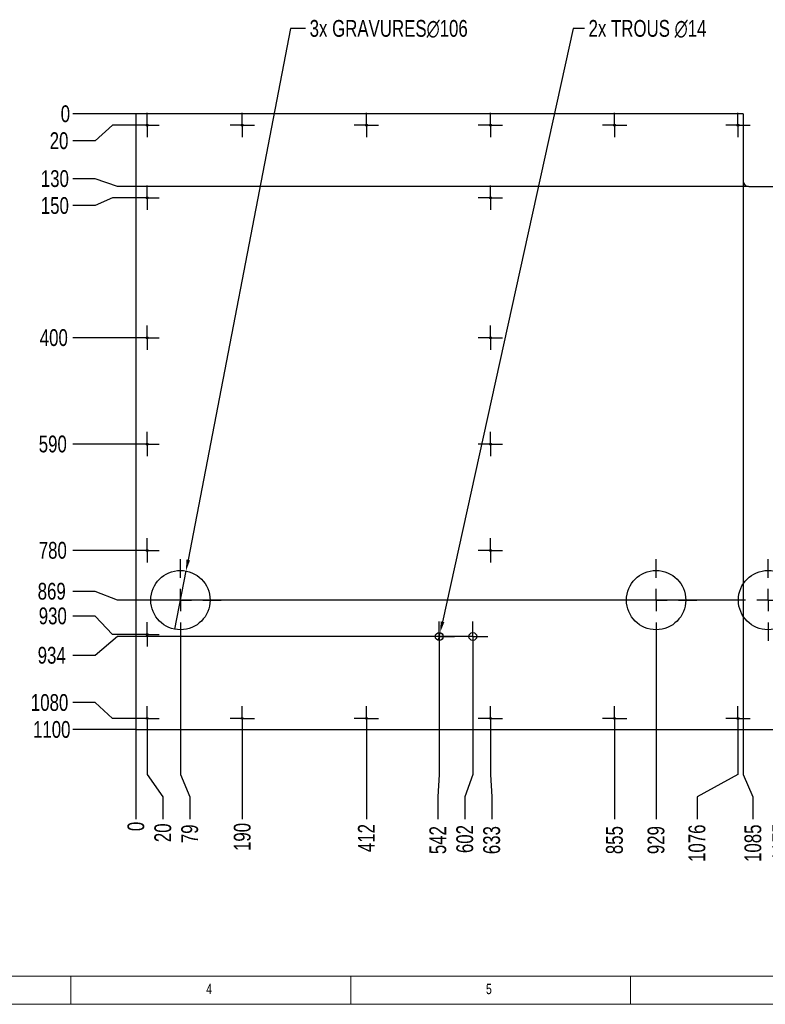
# Model space of a CAD drawing. Header units: millimetres. Extents: x 5 to 589, y 5 to 415.
# Tile 2 of 12: x 138 to 271, y 5 to 181. Entities that reach past the tile are written whole.
import ezdxf

# ---------------------------------------------------------------- set-up
doc = ezdxf.new("R2010")
doc.units = ezdxf.units.MM
doc.header["$PDSIZE"] = -1
doc.linetypes.add('CENTERX2', pattern=[20.32, 12.7, -2.54, 2.54, -2.54])
for name, color, linetype in [('COTES', 1, 'Continuous'), ('GRAVURES', 9, 'Continuous'), ('NOTES', 6, 'Continuous'), ('TRAIT-MIXTES', 3, 'CENTERX2')]:
    doc.layers.add(name, color=color, linetype=linetype)
doc.layers.add('TRAIT-FORT', color=4, linetype='Continuous', lineweight=25)
doc.styles.add('SLDTEXTSTYLE0', font='TXT', dxfattribs={"width": 0.75})
doc.dimstyles.new('SLDDIMSTYLE2', dxfattribs={"dimtxt": 3, "dimasz": 0.333333, "dimexe": 0, "dimexo": 0.0625, "dimgap": 0.75, "dimtad": 0, "dimtih": 1, "dimtoh": 1, "dimdec": 0, "dimlfac": 10, "dimrnd": 1e-09, "dimdsep": 46, "dimtxsty": 'SLDTEXTSTYLE0', "dimblk1": 'ORIGIN', "dimblk2": 'ORIGIN', "dimsah": 1, "dimcen": 0.09, "dimadec": 0, "dimazin": 2, "dimtfac": 1, "dimtdec": 0, "dimtofl": 0, "dimtmove": 0, "dimatfit": 3, "dimldrblk": 'ORIGIN', "dimfxl": 1, "dimfrac": 2, "dimtolj": 1, "dimtzin": 12, "dimarcsym": 0})
doc.dimstyles.new('SLDDIMSTYLE3', dxfattribs={"dimtxt": 3, "dimasz": 2, "dimexe": 0, "dimexo": 0.0625, "dimgap": 0.75, "dimtad": 0, "dimtih": 1, "dimtoh": 1, "dimdec": 0, "dimlfac": 10, "dimrnd": 1e-09, "dimzin": 12, "dimdsep": 46, "dimtxsty": 'SLDTEXTSTYLE0', "dimsah": 1, "dimcen": 0.09, "dimadec": 0, "dimazin": 3, "dimtfac": 1, "dimtdec": 0, "dimtofl": 0, "dimtmove": 0, "dimatfit": 3, "dimfxl": 1, "dimfrac": 2, "dimtolj": 1, "dimtzin": 12, "dimarcsym": 0})
doc.dimstyles.new('SLDDIMSTYLE4', dxfattribs={"dimtxt": 3, "dimasz": 2, "dimexe": 0, "dimexo": 0.0625, "dimgap": 0.75, "dimtad": 0, "dimtih": 1, "dimtoh": 1, "dimdec": 0, "dimlfac": 10, "dimrnd": 1e-09, "dimzin": 12, "dimdsep": 46, "dimtxsty": 'SLDTEXTSTYLE0', "dimblk1": 'NONE', "dimsah": 1, "dimcen": 0, "dimadec": 0, "dimazin": 3, "dimtfac": 1, "dimtdec": 0, "dimtmove": 0, "dimatfit": 3, "dimldrblk": 'NONE', "dimfxl": 1, "dimfrac": 2, "dimtolj": 1, "dimtzin": 12, "dimarcsym": 0})

# ---------------------------------------------------------------- blocks, each defined once
blk = doc.blocks.new('_D_162')
at = {"layer": 'COTES', "color": 0, "lineweight": -2, "transparency": 16777216}
blk.add_line((158.55, 164.06), (147.31, 164.06), dxfattribs=at)
at = {"layer": 'Defpoints', "color": 0, "transparency": 16777216}
for p in [(147.31, 164.06), (158.61, 164.06), (158.61, 164.06)]:
    blk.add_point(p, dxfattribs=at)
at = {"layer": 'COTES', "color": 0, "transparency": 16777216, "insert": (146, 164.06), "char_height": 3, "attachment_point": 5, "style": 'SLDTEXTSTYLE0'}
blk.add_mtext('\\A1;0', dxfattribs=at)
blk = doc.blocks.new('_Origin')
at = {"color": 0, "linetype": 'ByBlock', "lineweight": -2}
blk.add_line((0, 0), (-1, 0), dxfattribs=at)
blk.add_circle((0, 0), 0.5, dxfattribs=at)
blk = doc.blocks.new('_D_163')
at = {"layer": 'COTES', "color": 0, "lineweight": -2, "transparency": 16777216}
for p, q in [((154.44, 162.06), (151.31, 159.25)), ((158.38, 162.06), (154.44, 162.06)), ((151.31, 159.25), (147.31, 159.25))]:
    blk.add_line(p, q, dxfattribs=at)
at = {"layer": 'Defpoints', "color": 0, "transparency": 16777216}
for p in [(158.61, 164.06), (158.44, 162.06), (147.31, 159.25)]:
    blk.add_point(p, dxfattribs=at)
at = {"layer": 'COTES', "color": 0, "transparency": 16777216, "insert": (144.87, 159.25), "char_height": 3, "attachment_point": 5, "style": 'SLDTEXTSTYLE0'}
blk.add_mtext('\\A1;20', dxfattribs=at)
blk = doc.blocks.new('_D_164')
at = {"layer": 'COTES', "color": 0, "lineweight": -2, "transparency": 16777216}
for p, q in [((151.31, 152.48), (147.31, 152.48)), ((155.31, 151.08), (151.31, 152.48)), ((268.05, 151.08), (155.31, 151.08))]:
    blk.add_line(p, q, dxfattribs=at)
at = {"layer": 'Defpoints', "color": 0, "transparency": 16777216}
for p in [(158.61, 164.06), (147.31, 152.48), (268.11, 151.08)]:
    blk.add_point(p, dxfattribs=at)
at = {"layer": 'COTES', "color": 0, "transparency": 16777216, "insert": (144.12, 152.48), "char_height": 3, "attachment_point": 5, "style": 'SLDTEXTSTYLE0'}
blk.add_mtext('\\A1;130', dxfattribs=at)
blk = doc.blocks.new('_D_165')
at = {"layer": 'COTES', "color": 0, "lineweight": -2, "transparency": 16777216}
for p, q in [((154.44, 149.08), (151.31, 147.67)), ((158.38, 149.08), (154.44, 149.08)), ((151.31, 147.67), (147.31, 147.67))]:
    blk.add_line(p, q, dxfattribs=at)
at = {"layer": 'Defpoints', "color": 0, "transparency": 16777216}
for p in [(158.61, 164.06), (158.44, 149.08), (147.31, 147.67)]:
    blk.add_point(p, dxfattribs=at)
at = {"layer": 'COTES', "color": 0, "transparency": 16777216, "insert": (144.12, 147.67), "char_height": 3, "attachment_point": 5, "style": 'SLDTEXTSTYLE0'}
blk.add_mtext('\\A1;150', dxfattribs=at)
blk = doc.blocks.new('_D_166')
at = {"layer": 'COTES', "color": 0, "lineweight": -2, "transparency": 16777216}
blk.add_line((158.38, 124.07), (147.31, 124.07), dxfattribs=at)
at = {"layer": 'Defpoints', "color": 0, "transparency": 16777216}
for p in [(158.61, 164.06), (147.31, 124.07), (158.44, 124.07)]:
    blk.add_point(p, dxfattribs=at)
at = {"layer": 'COTES', "color": 0, "transparency": 16777216, "insert": (143.93, 124.07), "char_height": 3, "attachment_point": 5, "style": 'SLDTEXTSTYLE0'}
blk.add_mtext('\\A1;400', dxfattribs=at)
blk = doc.blocks.new('_D_167')
at = {"layer": 'COTES', "color": 0, "lineweight": -2, "transparency": 16777216}
blk.add_line((158.38, 105.07), (147.31, 105.07), dxfattribs=at)
at = {"layer": 'Defpoints', "color": 0, "transparency": 16777216}
for p in [(158.61, 164.06), (147.31, 105.07), (158.44, 105.07)]:
    blk.add_point(p, dxfattribs=at)
at = {"layer": 'COTES', "color": 0, "transparency": 16777216, "insert": (143.75, 105.07), "char_height": 3, "attachment_point": 5, "style": 'SLDTEXTSTYLE0'}
blk.add_mtext('\\A1;590', dxfattribs=at)
blk = doc.blocks.new('_D_168')
at = {"layer": 'COTES', "color": 0, "lineweight": -2, "transparency": 16777216}
blk.add_line((158.38, 86.08), (147.31, 86.08), dxfattribs=at)
at = {"layer": 'Defpoints', "color": 0, "transparency": 16777216}
for p in [(158.61, 164.06), (147.31, 86.08), (158.44, 86.08)]:
    blk.add_point(p, dxfattribs=at)
at = {"layer": 'COTES', "color": 0, "transparency": 16777216, "insert": (143.75, 86.08), "char_height": 3, "attachment_point": 5, "style": 'SLDTEXTSTYLE0'}
blk.add_mtext('\\A1;780', dxfattribs=at)
blk = doc.blocks.new('_D_169')
at = {"layer": 'COTES', "color": 0, "lineweight": -2, "transparency": 16777216}
for p, q in [((151.31, 78.77), (147.31, 78.77)), ((155.31, 77.2), (151.31, 78.77)), ((264.2, 77.2), (155.31, 77.2))]:
    blk.add_line(p, q, dxfattribs=at)
at = {"layer": 'Defpoints', "color": 0, "transparency": 16777216}
for p in [(158.61, 164.06), (147.31, 78.77), (264.26, 77.2)]:
    blk.add_point(p, dxfattribs=at)
at = {"layer": 'COTES', "color": 0, "transparency": 16777216, "insert": (143.56, 78.77), "char_height": 3, "attachment_point": 5, "style": 'SLDTEXTSTYLE0'}
blk.add_mtext('\\A1;869', dxfattribs=at)
blk = doc.blocks.new('_D_170')
at = {"layer": 'COTES', "color": 0, "lineweight": -2, "transparency": 16777216}
for p, q in [((151.31, 74.36), (147.31, 74.36)), ((154.44, 71.08), (151.31, 74.36)), ((158.38, 71.08), (154.44, 71.08))]:
    blk.add_line(p, q, dxfattribs=at)
at = {"layer": 'Defpoints', "color": 0, "transparency": 16777216}
for p in [(158.61, 164.06), (147.31, 74.36), (158.44, 71.08)]:
    blk.add_point(p, dxfattribs=at)
at = {"layer": 'COTES', "color": 0, "transparency": 16777216, "insert": (143.75, 74.36), "char_height": 3, "attachment_point": 5, "style": 'SLDTEXTSTYLE0'}
blk.add_mtext('\\A1;930', dxfattribs=at)
blk = doc.blocks.new('_D_171')
at = {"layer": 'COTES', "color": 0, "lineweight": -2, "transparency": 16777216}
for p, q in [((155.31, 70.7), (151.31, 67.33)), ((216.05, 70.7), (155.31, 70.7)), ((151.31, 67.33), (147.31, 67.33))]:
    blk.add_line(p, q, dxfattribs=at)
at = {"layer": 'Defpoints', "color": 0, "transparency": 16777216}
for p in [(158.61, 164.06), (216.11, 70.7), (147.31, 67.33)]:
    blk.add_point(p, dxfattribs=at)
at = {"layer": 'COTES', "color": 0, "transparency": 16777216, "insert": (143.56, 67.33), "char_height": 3, "attachment_point": 5, "style": 'SLDTEXTSTYLE0'}
blk.add_mtext('\\A1;934', dxfattribs=at)
blk = doc.blocks.new('_D_172')
at = {"layer": 'COTES', "color": 0, "lineweight": -2, "transparency": 16777216}
for p, q in [((151.31, 58.89), (147.31, 58.89)), ((154.44, 56.08), (151.31, 58.89)), ((158.38, 56.08), (154.44, 56.08))]:
    blk.add_line(p, q, dxfattribs=at)
at = {"layer": 'Defpoints', "color": 0, "transparency": 16777216}
for p in [(158.61, 164.06), (147.31, 58.89), (158.44, 56.08)]:
    blk.add_point(p, dxfattribs=at)
at = {"layer": 'COTES', "color": 0, "transparency": 16777216, "insert": (143.18, 58.89), "char_height": 3, "attachment_point": 5, "style": 'SLDTEXTSTYLE0'}
blk.add_mtext('\\A1;1080', dxfattribs=at)
blk = doc.blocks.new('_D_173')
at = {"layer": 'COTES', "color": 0, "lineweight": -2, "transparency": 16777216}
blk.add_line((158.55, 54.08), (147.31, 54.08), dxfattribs=at)
at = {"layer": 'Defpoints', "color": 0, "transparency": 16777216}
for p in [(158.61, 164.06), (147.31, 54.08), (158.61, 54.08)]:
    blk.add_point(p, dxfattribs=at)
at = {"layer": 'COTES', "color": 0, "transparency": 16777216, "insert": (143.56, 54.08), "char_height": 3, "attachment_point": 5, "style": 'SLDTEXTSTYLE0'}
blk.add_mtext('\\A1;1100', dxfattribs=at)
blk = doc.blocks.new('_D_174')
at = {"layer": 'COTES', "color": 0, "lineweight": -2, "transparency": 16777216}
blk.add_line((158.61, 54.02), (158.61, 38.08), dxfattribs=at)
at = {"layer": 'Defpoints', "color": 0, "transparency": 16777216}
for p in [(158.61, 54.08), (158.61, 54.08), (158.61, 38.08)]:
    blk.add_point(p, dxfattribs=at)
at = {"layer": 'COTES', "color": 0, "transparency": 16777216, "insert": (158.61, 36.77), "char_height": 3, "attachment_point": 5, "rotation": 90, "style": 'SLDTEXTSTYLE0'}
blk.add_mtext('\\A1;0', dxfattribs=at)
blk = doc.blocks.new('_D_175')
at = {"layer": 'COTES', "color": 0, "lineweight": -2, "transparency": 16777216}
for p, q in [((160.61, 53.85), (160.61, 46.08)), ((160.61, 46.08), (163.42, 42.08)), ((163.42, 42.08), (163.42, 38.08))]:
    blk.add_line(p, q, dxfattribs=at)
at = {"layer": 'Defpoints', "color": 0, "transparency": 16777216}
for p in [(158.61, 54.08), (160.61, 53.91), (163.42, 38.08)]:
    blk.add_point(p, dxfattribs=at)
at = {"layer": 'COTES', "color": 0, "transparency": 16777216, "insert": (163.42, 35.64), "char_height": 3, "attachment_point": 5, "rotation": 90, "style": 'SLDTEXTSTYLE0'}
blk.add_mtext('\\A1;20', dxfattribs=at)
blk = doc.blocks.new('_D_176')
at = {"layer": 'COTES', "color": 0, "lineweight": -2, "transparency": 16777216}
for p, q in [((166.56, 69.84), (166.56, 46.08)), ((166.56, 46.08), (168.23, 42.08)), ((168.23, 42.08), (168.23, 38.08))]:
    blk.add_line(p, q, dxfattribs=at)
at = {"layer": 'Defpoints', "color": 0, "transparency": 16777216}
for p in [(166.56, 69.9), (158.61, 54.08), (168.23, 38.08)]:
    blk.add_point(p, dxfattribs=at)
at = {"layer": 'COTES', "color": 0, "transparency": 16777216, "insert": (168.23, 35.45), "char_height": 3, "attachment_point": 5, "rotation": 90, "style": 'SLDTEXTSTYLE0'}
blk.add_mtext('\\A1;79', dxfattribs=at)
blk = doc.blocks.new('_D_177')
at = {"layer": 'COTES', "color": 0, "lineweight": -2, "transparency": 16777216}
blk.add_line((177.61, 53.85), (177.61, 38.08), dxfattribs=at)
at = {"layer": 'Defpoints', "color": 0, "transparency": 16777216}
for p in [(158.61, 54.08), (177.61, 53.91), (177.61, 38.08)]:
    blk.add_point(p, dxfattribs=at)
at = {"layer": 'COTES', "color": 0, "transparency": 16777216, "insert": (177.61, 34.89), "char_height": 3, "attachment_point": 5, "rotation": 90, "style": 'SLDTEXTSTYLE0'}
blk.add_mtext('\\A1;190', dxfattribs=at)
blk = doc.blocks.new('_D_178')
at = {"layer": 'COTES', "color": 0, "lineweight": -2, "transparency": 16777216}
blk.add_line((199.78, 53.85), (199.78, 38.08), dxfattribs=at)
at = {"layer": 'Defpoints', "color": 0, "transparency": 16777216}
for p in [(158.61, 54.08), (199.78, 53.91), (199.78, 38.08)]:
    blk.add_point(p, dxfattribs=at)
at = {"layer": 'COTES', "color": 0, "transparency": 16777216, "insert": (199.78, 34.7), "char_height": 3, "attachment_point": 5, "rotation": 90, "style": 'SLDTEXTSTYLE0'}
blk.add_mtext('\\A1;412', dxfattribs=at)
blk = doc.blocks.new('_D_179')
at = {"layer": 'COTES', "color": 0, "lineweight": -2, "transparency": 16777216}
for p, q in [((212.81, 67.94), (212.81, 46.08)), ((212.81, 46.08), (212.57, 42.08)), ((212.57, 42.08), (212.57, 38.08))]:
    blk.add_line(p, q, dxfattribs=at)
at = {"layer": 'Defpoints', "color": 0, "transparency": 16777216}
for p in [(212.81, 68), (158.61, 54.08), (212.57, 38.08)]:
    blk.add_point(p, dxfattribs=at)
at = {"layer": 'COTES', "color": 0, "transparency": 16777216, "insert": (212.57, 34.33), "char_height": 3, "attachment_point": 5, "rotation": 90, "style": 'SLDTEXTSTYLE0'}
blk.add_mtext('\\A1;542', dxfattribs=at)
blk = doc.blocks.new('_D_180')
at = {"layer": 'COTES', "color": 0, "lineweight": -2, "transparency": 16777216}
for p, q in [((218.81, 67.94), (218.81, 46.08)), ((218.81, 46.08), (217.38, 42.08)), ((217.38, 42.08), (217.38, 38.08))]:
    blk.add_line(p, q, dxfattribs=at)
at = {"layer": 'Defpoints', "color": 0, "transparency": 16777216}
for p in [(218.81, 68), (158.61, 54.08), (217.38, 38.08)]:
    blk.add_point(p, dxfattribs=at)
at = {"layer": 'COTES', "color": 0, "transparency": 16777216, "insert": (217.38, 34.52), "char_height": 3, "attachment_point": 5, "rotation": 90, "style": 'SLDTEXTSTYLE0'}
blk.add_mtext('\\A1;602', dxfattribs=at)
blk = doc.blocks.new('_D_181')
at = {"layer": 'COTES', "color": 0, "lineweight": -2, "transparency": 16777216}
for p, q in [((221.96, 53.85), (221.96, 46.08)), ((221.96, 46.08), (222.19, 42.08)), ((222.19, 42.08), (222.19, 38.08))]:
    blk.add_line(p, q, dxfattribs=at)
at = {"layer": 'Defpoints', "color": 0, "transparency": 16777216}
for p in [(158.61, 54.08), (221.96, 53.91), (222.19, 38.08)]:
    blk.add_point(p, dxfattribs=at)
at = {"layer": 'COTES', "color": 0, "transparency": 16777216, "insert": (222.19, 34.33), "char_height": 3, "attachment_point": 5, "rotation": 90, "style": 'SLDTEXTSTYLE0'}
blk.add_mtext('\\A1;633', dxfattribs=at)
blk = doc.blocks.new('_D_182')
at = {"layer": 'COTES', "color": 0, "lineweight": -2, "transparency": 16777216}
blk.add_line((244.13, 53.85), (244.13, 38.08), dxfattribs=at)
at = {"layer": 'Defpoints', "color": 0, "transparency": 16777216}
for p in [(158.61, 54.08), (244.13, 53.91), (244.13, 38.08)]:
    blk.add_point(p, dxfattribs=at)
at = {"layer": 'COTES', "color": 0, "transparency": 16777216, "insert": (244.13, 34.33), "char_height": 3, "attachment_point": 5, "rotation": 90, "style": 'SLDTEXTSTYLE0'}
blk.add_mtext('\\A1;855', dxfattribs=at)
blk = doc.blocks.new('_D_183')
at = {"layer": 'COTES', "color": 0, "lineweight": -2, "transparency": 16777216}
blk.add_line((251.56, 69.84), (251.56, 38.08), dxfattribs=at)
at = {"layer": 'Defpoints', "color": 0, "transparency": 16777216}
for p in [(251.56, 69.9), (158.61, 54.08), (251.56, 38.08)]:
    blk.add_point(p, dxfattribs=at)
at = {"layer": 'COTES', "color": 0, "transparency": 16777216, "insert": (251.56, 34.33), "char_height": 3, "attachment_point": 5, "rotation": 90, "style": 'SLDTEXTSTYLE0'}
blk.add_mtext('\\A1;929', dxfattribs=at)
blk = doc.blocks.new('_D_184')
at = {"layer": 'COTES', "color": 0, "lineweight": -2, "transparency": 16777216}
for p, q in [((266.19, 53.85), (266.19, 46.08)), ((266.19, 46.08), (258.87, 42.08)), ((258.87, 42.08), (258.87, 38.08))]:
    blk.add_line(p, q, dxfattribs=at)
at = {"layer": 'Defpoints', "color": 0, "transparency": 16777216}
for p in [(158.61, 54.08), (266.19, 53.91), (258.87, 38.08)]:
    blk.add_point(p, dxfattribs=at)
at = {"layer": 'COTES', "color": 0, "transparency": 16777216, "insert": (258.87, 33.77), "char_height": 3, "attachment_point": 5, "rotation": 90, "style": 'SLDTEXTSTYLE0'}
blk.add_mtext('\\A1;1076', dxfattribs=at)
blk = doc.blocks.new('_D_185')
at = {"layer": 'COTES', "color": 0, "lineweight": -2, "transparency": 16777216}
for p, q in [((267.11, 152.02), (267.11, 46.08)), ((267.11, 46.08), (268.87, 42.08)), ((268.87, 42.08), (268.87, 38.08))]:
    blk.add_line(p, q, dxfattribs=at)
at = {"layer": 'Defpoints', "color": 0, "transparency": 16777216}
for p in [(267.11, 152.08), (158.61, 54.08), (268.87, 38.08)]:
    blk.add_point(p, dxfattribs=at)
at = {"layer": 'COTES', "color": 0, "transparency": 16777216, "insert": (268.87, 33.77), "char_height": 3, "attachment_point": 5, "rotation": 90, "style": 'SLDTEXTSTYLE0'}
blk.add_mtext('\\A1;1085', dxfattribs=at)
blk = doc.blocks.new('_D_186')
at = {"layer": 'COTES', "color": 0, "lineweight": -2, "transparency": 16777216}
for p, q in [((276.13, 53.85), (276.13, 46.08)), ((276.13, 46.08), (273.87, 42.08)), ((273.87, 42.08), (273.87, 38.08))]:
    blk.add_line(p, q, dxfattribs=at)
at = {"layer": 'Defpoints', "color": 0, "transparency": 16777216}
for p in [(158.61, 54.08), (276.13, 53.91), (273.87, 38.08)]:
    blk.add_point(p, dxfattribs=at)
at = {"layer": 'COTES', "color": 0, "transparency": 16777216, "insert": (273.87, 33.95), "char_height": 3, "attachment_point": 5, "rotation": 90, "style": 'SLDTEXTSTYLE0'}
blk.add_mtext('\\A1;1175', dxfattribs=at)
blk = doc.blocks.new('_D_187')
at = {"layer": 'COTES', "color": 0, "lineweight": -2, "transparency": 16777216}
blk.add_line((278.11, 54.02), (278.11, 38.08), dxfattribs=at)
at = {"layer": 'Defpoints', "color": 0, "transparency": 16777216}
for p in [(158.61, 54.08), (278.11, 54.08), (278.11, 38.08)]:
    blk.add_point(p, dxfattribs=at)
at = {"layer": 'COTES', "color": 0, "transparency": 16777216, "insert": (278.11, 33.95), "char_height": 3, "attachment_point": 5, "rotation": 90, "style": 'SLDTEXTSTYLE0'}
blk.add_mtext('\\A1;1195', dxfattribs=at)
blk = doc.blocks.new('_D_188')
at = {"layer": 'COTES', "color": 0, "lineweight": -2, "transparency": 16777216}
for p, q in [((186.2, 179.33), (167.94, 84.37)), ((188.9, 179.33), (186.2, 179.33)), ((165.56, 72), (167.56, 82.41))]:
    blk.add_line(p, q, dxfattribs=at)
at = {"layer": 'COTES', "color": 0, "transparency": 16777216}
blk.add_solid([(167.61, 84.44), (168.27, 84.31), (167.56, 82.41)], dxfattribs=at)
at = {"layer": 'Defpoints', "color": 0, "transparency": 16777216}
for p in [(167.56, 82.41), (165.56, 72)]:
    blk.add_point(p, dxfattribs=at)
at = {"layer": 'COTES', "color": 0, "transparency": 16777216, "insert": (189.65, 180.83), "char_height": 3, "attachment_point": 1, "style": 'SLDTEXTSTYLE0'}
blk.add_mtext('\\A1;3x GRAVURES∅106', dxfattribs=at)
blk = doc.blocks.new('_None')
blk = doc.blocks.new('_D_189')
at = {"layer": 'COTES', "color": 0, "lineweight": -2, "transparency": 16777216}
for p, q in [((236.74, 179.33), (213.39, 73.34)), ((238.74, 179.33), (236.74, 179.33)), ((212.66, 70.02), (212.96, 71.39))]:
    blk.add_line(p, q, dxfattribs=at)
at = {"layer": 'COTES', "color": 0, "transparency": 16777216}
blk.add_solid([(213.07, 73.41), (213.72, 73.27), (212.96, 71.39)], dxfattribs=at)
at = {"layer": 'Defpoints', "color": 0, "transparency": 16777216}
for p in [(212.96, 71.39), (212.66, 70.02)]:
    blk.add_point(p, dxfattribs=at)
at = {"layer": 'COTES', "color": 0, "transparency": 16777216, "insert": (239.49, 180.83), "char_height": 3, "attachment_point": 1, "style": 'SLDTEXTSTYLE0'}
blk.add_mtext('\\A1;2x TROUS ∅14', dxfattribs=at)
blk = doc.blocks.new('SW_CENTERMARKSYMBOL_148')
at = {"layer": 'TRAIT-MIXTES', "color": 0}
for p, q in [((0, 2), (0, 2.7)), ((0, 0), (0, 2)), ((-2, 0), (-2.7, 0)), ((0, 0), (-2, 0)), ((0, 0), (0, -2)), ((0, 0), (2, 0)), ((2, 0), (2.7, 0)), ((0, -2), (0, -2.7))]:
    blk.add_line(p, q, dxfattribs=at)
blk = doc.blocks.new('SW_CENTERMARKSYMBOL_149')
at = {"layer": 'TRAIT-MIXTES', "color": 0}
for p, q in [((0, 2), (0, 2.7)), ((0, 0), (0, 2)), ((-2, 0), (-2.7, 0)), ((0, 0), (-2, 0)), ((0, 0), (0, -2)), ((0, 0), (2, 0)), ((2, 0), (2.7, 0)), ((0, -2), (0, -2.7))]:
    blk.add_line(p, q, dxfattribs=at)
blk = doc.blocks.new('SW_CENTERMARKSYMBOL_150')
at = {"layer": 'TRAIT-MIXTES', "color": 0}
for p, q in [((0, 2), (0, 2.17)), ((0, 0), (0, 2)), ((-2, 0), (-2.17, 0)), ((0, 0), (-2, 0)), ((0, 0), (0, -2)), ((0, 0), (2, 0)), ((2, 0), (2.17, 0)), ((0, -2), (0, -2.17))]:
    blk.add_line(p, q, dxfattribs=at)
blk = doc.blocks.new('SW_CENTERMARKSYMBOL_151')
at = {"layer": 'TRAIT-MIXTES', "color": 0}
for p, q in [((0, 2), (0, 2.17)), ((0, 0), (0, 2)), ((-2, 0), (-2.17, 0)), ((0, 0), (-2, 0)), ((0, 0), (0, -2)), ((0, 0), (2, 0)), ((2, 0), (2.17, 0)), ((0, -2), (0, -2.17))]:
    blk.add_line(p, q, dxfattribs=at)
blk = doc.blocks.new('SW_CENTERMARKSYMBOL_152')
at = {"layer": 'TRAIT-MIXTES', "color": 0}
for p, q in [((0, 2), (0, 2.17)), ((0, 0), (0, 2)), ((-2, 0), (-2.17, 0)), ((0, 0), (-2, 0)), ((0, 0), (0, -2)), ((0, 0), (2, 0)), ((2, 0), (2.17, 0)), ((0, -2), (0, -2.17))]:
    blk.add_line(p, q, dxfattribs=at)
blk = doc.blocks.new('SW_CENTERMARKSYMBOL_153')
at = {"layer": 'TRAIT-MIXTES', "color": 0}
for p, q in [((0, 2), (0, 2.17)), ((0, 0), (0, 2)), ((-2, 0), (-2.17, 0)), ((0, 0), (-2, 0)), ((0, 0), (0, -2)), ((0, 0), (2, 0)), ((2, 0), (2.17, 0)), ((0, -2), (0, -2.17))]:
    blk.add_line(p, q, dxfattribs=at)
blk = doc.blocks.new('SW_CENTERMARKSYMBOL_154')
at = {"layer": 'TRAIT-MIXTES', "color": 0}
for p, q in [((0, 2), (0, 2.17)), ((0, 0), (0, 2)), ((-2, 0), (-2.17, 0)), ((0, 0), (-2, 0)), ((0, 0), (0, -2)), ((0, 0), (2, 0)), ((2, 0), (2.17, 0)), ((0, -2), (0, -2.17))]:
    blk.add_line(p, q, dxfattribs=at)
blk = doc.blocks.new('SW_CENTERMARKSYMBOL_155')
at = {"layer": 'TRAIT-MIXTES', "color": 0}
for p, q in [((0, 2), (0, 2.17)), ((0, 0), (0, 2)), ((-2, 0), (-2.17, 0)), ((0, 0), (-2, 0)), ((0, 0), (0, -2)), ((0, 0), (2, 0)), ((2, 0), (2.17, 0)), ((0, -2), (0, -2.17))]:
    blk.add_line(p, q, dxfattribs=at)
blk = doc.blocks.new('SW_CENTERMARKSYMBOL_156')
at = {"layer": 'TRAIT-MIXTES', "color": 0}
for p, q in [((0, 2), (0, 2.17)), ((0, 0), (0, 2)), ((-2, 0), (-2.17, 0)), ((0, 0), (-2, 0)), ((0, 0), (0, -2)), ((0, 0), (2, 0)), ((2, 0), (2.17, 0)), ((0, -2), (0, -2.17))]:
    blk.add_line(p, q, dxfattribs=at)
blk = doc.blocks.new('SW_CENTERMARKSYMBOL_157')
at = {"layer": 'TRAIT-MIXTES', "color": 0}
for p, q in [((0, 2), (0, 2.17)), ((0, 0), (0, 2)), ((-2, 0), (-2.17, 0)), ((0, 0), (-2, 0)), ((0, 0), (0, -2)), ((0, 0), (2, 0)), ((2, 0), (2.17, 0)), ((0, -2), (0, -2.17))]:
    blk.add_line(p, q, dxfattribs=at)
blk = doc.blocks.new('SW_CENTERMARKSYMBOL_158')
at = {"layer": 'TRAIT-MIXTES', "color": 0}
for p, q in [((0, 2), (0, 2.17)), ((0, 0), (0, 2)), ((-2, 0), (-2.17, 0)), ((0, 0), (-2, 0)), ((0, 0), (0, -2)), ((0, 0), (2, 0)), ((2, 0), (2.17, 0)), ((0, -2), (0, -2.17))]:
    blk.add_line(p, q, dxfattribs=at)
blk = doc.blocks.new('SW_CENTERMARKSYMBOL_165')
at = {"layer": 'TRAIT-MIXTES', "color": 0}
for p, q in [((0, 2), (0, 2.17)), ((0, 0), (0, 2)), ((-2, 0), (-2.17, 0)), ((0, 0), (-2, 0)), ((0, 0), (0, -2)), ((0, 0), (2, 0)), ((2, 0), (2.17, 0)), ((0, -2), (0, -2.17))]:
    blk.add_line(p, q, dxfattribs=at)
blk = doc.blocks.new('SW_CENTERMARKSYMBOL_166')
at = {"layer": 'TRAIT-MIXTES', "color": 0}
for p, q in [((0, 2), (0, 2.17)), ((0, 0), (0, 2)), ((-2, 0), (-2.17, 0)), ((0, 0), (-2, 0)), ((0, 0), (0, -2)), ((0, 0), (2, 0)), ((2, 0), (2.17, 0)), ((0, -2), (0, -2.17))]:
    blk.add_line(p, q, dxfattribs=at)
blk = doc.blocks.new('SW_CENTERMARKSYMBOL_167')
at = {"layer": 'TRAIT-MIXTES', "color": 0}
for p, q in [((0, 2), (0, 2.17)), ((0, 0), (0, 2)), ((-2, 0), (-2.17, 0)), ((0, 0), (-2, 0)), ((0, 0), (0, -2)), ((0, 0), (2, 0)), ((2, 0), (2.17, 0)), ((0, -2), (0, -2.17))]:
    blk.add_line(p, q, dxfattribs=at)
blk = doc.blocks.new('SW_CENTERMARKSYMBOL_168')
at = {"layer": 'TRAIT-MIXTES', "color": 0}
for p, q in [((0, 2), (0, 2.17)), ((0, 0), (0, 2)), ((-2, 0), (-2.17, 0)), ((0, 0), (-2, 0)), ((0, 0), (0, -2)), ((0, 0), (2, 0)), ((2, 0), (2.17, 0)), ((0, -2), (0, -2.17))]:
    blk.add_line(p, q, dxfattribs=at)
blk = doc.blocks.new('SW_CENTERMARKSYMBOL_169')
at = {"layer": 'TRAIT-MIXTES', "color": 0}
for p, q in [((0, 2), (0, 2.17)), ((0, 0), (0, 2)), ((-2, 0), (-2.17, 0)), ((0, 0), (-2, 0)), ((0, 0), (0, -2)), ((0, 0), (2, 0)), ((2, 0), (2.17, 0)), ((0, -2), (0, -2.17))]:
    blk.add_line(p, q, dxfattribs=at)
blk = doc.blocks.new('SW_CENTERMARKSYMBOL_170')
at = {"layer": 'TRAIT-MIXTES', "color": 0}
for p, q in [((0, 2), (0, 2.17)), ((0, 0), (0, 2)), ((-2, 0), (-2.17, 0)), ((0, 0), (-2, 0)), ((0, 0), (0, -2)), ((0, 0), (2, 0)), ((2, 0), (2.17, 0)), ((0, -2), (0, -2.17))]:
    blk.add_line(p, q, dxfattribs=at)
blk = doc.blocks.new('SW_CENTERMARKSYMBOL_171')
at = {"layer": 'TRAIT-MIXTES', "color": 0}
for p, q in [((0, 2), (0, 2.17)), ((0, 0), (0, 2)), ((-2, 0), (-2.17, 0)), ((0, 0), (-2, 0)), ((0, 0), (0, -2)), ((0, 0), (2, 0)), ((2, 0), (2.17, 0)), ((0, -2), (0, -2.17))]:
    blk.add_line(p, q, dxfattribs=at)
blk = doc.blocks.new('SW_CENTERMARKSYMBOL_172')
at = {"layer": 'TRAIT-MIXTES', "color": 0}
for p, q in [((0, 2), (0, 2.17)), ((0, 0), (0, 2)), ((-2, 0), (-2.17, 0)), ((0, 0), (-2, 0)), ((0, 0), (0, -2)), ((0, 0), (2, 0)), ((2, 0), (2.17, 0)), ((0, -2), (0, -2.17))]:
    blk.add_line(p, q, dxfattribs=at)
blk = doc.blocks.new('SW_CENTERMARKSYMBOL_173')
at = {"layer": 'TRAIT-MIXTES', "color": 0}
for p, q in [((0, 2), (0, 2.17)), ((0, 0), (0, 2)), ((-2, 0), (-2.17, 0)), ((0, 0), (-2, 0)), ((0, 0), (0, -2)), ((0, 0), (2, 0)), ((2, 0), (2.17, 0)), ((0, -2), (0, -2.17))]:
    blk.add_line(p, q, dxfattribs=at)
blk = doc.blocks.new('SW_CENTERMARKSYMBOL_174')
at = {"layer": 'TRAIT-MIXTES', "color": 0}
for p, q in [((0, 2), (0, 2.17)), ((0, 0), (0, 2)), ((-2, 0), (-2.17, 0)), ((0, 0), (-2, 0)), ((0, 0), (0, -2)), ((0, 0), (2, 0)), ((2, 0), (2.17, 0)), ((0, -2), (0, -2.17))]:
    blk.add_line(p, q, dxfattribs=at)
blk = doc.blocks.new('SW_CENTERMARKSYMBOL_175')
at = {"layer": 'TRAIT-MIXTES', "color": 0}
for p, q in [((0, 2), (0, 2.17)), ((0, 0), (0, 2)), ((-2, 0), (-2.17, 0)), ((0, 0), (-2, 0)), ((0, 0), (0, -2)), ((0, 0), (2, 0)), ((2, 0), (2.17, 0)), ((0, -2), (0, -2.17))]:
    blk.add_line(p, q, dxfattribs=at)
blk = doc.blocks.new('SW_CENTERMARKSYMBOL_176')
at = {"layer": 'TRAIT-MIXTES', "color": 0}
for p, q in [((0, 2), (0, 2.17)), ((0, 0), (0, 2)), ((-2, 0), (-2.17, 0)), ((0, 0), (-2, 0)), ((0, 0), (0, -2)), ((0, 0), (2, 0)), ((2, 0), (2.17, 0)), ((0, -2), (0, -2.17))]:
    blk.add_line(p, q, dxfattribs=at)
blk = doc.blocks.new('SW_CENTERMARKSYMBOL_177')
at = {"layer": 'TRAIT-MIXTES', "color": 0}
for p, q in [((0, 4), (0, 7.3)), ((0, 0), (0, 2)), ((-4, 0), (-7.3, 0)), ((0, 0), (-2, 0)), ((0, 0), (0, -2)), ((0, 0), (2, 0)), ((4, 0), (7.3, 0)), ((0, -4), (0, -7.3))]:
    blk.add_line(p, q, dxfattribs=at)
blk = doc.blocks.new('SW_CENTERMARKSYMBOL_178')
at = {"layer": 'TRAIT-MIXTES', "color": 0}
for p, q in [((0, 4), (0, 7.3)), ((0, 0), (0, 2)), ((-4, 0), (-7.3, 0)), ((0, 0), (-2, 0)), ((0, 0), (0, -2)), ((0, 0), (2, 0)), ((4, 0), (7.3, 0)), ((0, -4), (0, -7.3))]:
    blk.add_line(p, q, dxfattribs=at)
blk = doc.blocks.new('SW_CENTERMARKSYMBOL_179')
at = {"layer": 'TRAIT-MIXTES', "color": 0}
for p, q in [((0, 4), (0, 7.3)), ((0, 0), (0, 2)), ((-4, 0), (-7.3, 0)), ((0, 0), (-2, 0)), ((0, 0), (0, -2)), ((0, 0), (2, 0)), ((4, 0), (7.3, 0)), ((0, -4), (0, -7.3))]:
    blk.add_line(p, q, dxfattribs=at)

msp = doc.modelspace()

# ---------------------------------------------------------------- linework, layer by layer
at = {"lineweight": 18}
for p, q in [((10, 10), (584, 10)), ((147, 5), (147, 10)), ((197, 10), (197, 5)), ((247, 5), (247, 10)), ((5, 5), (589, 5))]:
    msp.add_line(p, q, dxfattribs=at)
at = {"layer": 'GRAVURES', "lineweight": 25}
for centre in [(166.5609, 77.205), (251.5609, 77.205), (271.5609, 77.205)]:
    msp.add_circle(centre, 5.3, dxfattribs=at)
at = {"layer": 'TRAIT-FORT', "lineweight": 25}
for p, q in [((158.6109, 164.0581), (158.6109, 54.0781)), ((267.1109, 164.0581), (158.6109, 164.0581)), ((267.1109, 164.0581), (267.1109, 152.0781)), ((268.1109, 151.0781), (278.1109, 151.0781)), ((158.6109, 54.0781), (278.1109, 54.0781))]:
    msp.add_line(p, q, dxfattribs=at)
for centre, radius in [((160.6109, 162.0581), 0.17), ((177.6109, 162.0581), 0.17), ((199.7843, 162.0581), 0.17), ((221.9576, 162.0581), 0.17), ((244.1309, 162.0581), 0.17), ((266.1936, 162.0581), 0.17), ((160.6109, 149.0781), 0.17), ((221.9576, 149.0781), 0.17), ((160.6109, 124.0681), 0.17), ((221.9576, 124.0681), 0.17), ((160.6109, 105.0731), 0.17), ((221.9576, 105.0731), 0.17), ((160.6109, 86.0781), 0.17), ((221.9576, 86.0781), 0.17), ((160.6109, 71.0781), 0.17), ((212.8109, 70.705), 0.7), ((218.8109, 70.705), 0.7), ((160.6109, 56.0781), 0.17), ((177.6109, 56.0781), 0.17), ((199.7843, 56.0781), 0.17), ((221.9576, 56.0781), 0.17), ((244.1309, 56.0781), 0.17), ((266.1936, 56.0781), 0.17)]:
    msp.add_circle(centre, radius, dxfattribs=at)
msp.add_arc((268.1109, 152.0781), 1, 180, 270, dxfattribs=at)

# ---------------------------------------------------------------- block references
at = {"layer": 'TRAIT-MIXTES'}
for name, p in [('SW_CENTERMARKSYMBOL_176', (160.6109, 162.0581)), ('SW_CENTERMARKSYMBOL_175', (177.6109, 162.0581)), ('SW_CENTERMARKSYMBOL_174', (199.7843, 162.0581)), ('SW_CENTERMARKSYMBOL_173', (221.9576, 162.0581)), ('SW_CENTERMARKSYMBOL_172', (244.1309, 162.0581)), ('SW_CENTERMARKSYMBOL_171', (266.1936, 162.0581)), ('SW_CENTERMARKSYMBOL_155', (160.6109, 149.0781)), ('SW_CENTERMARKSYMBOL_150', (221.9576, 149.0781)), ('SW_CENTERMARKSYMBOL_154', (160.6109, 124.0681)), ('SW_CENTERMARKSYMBOL_153', (221.9576, 124.0681)), ('SW_CENTERMARKSYMBOL_157', (160.6109, 105.0731)), ('SW_CENTERMARKSYMBOL_152', (221.9576, 105.0731)), ('SW_CENTERMARKSYMBOL_158', (160.6109, 86.0781)), ('SW_CENTERMARKSYMBOL_151', (221.9576, 86.0781)), ('SW_CENTERMARKSYMBOL_177', (166.5609, 77.205)), ('SW_CENTERMARKSYMBOL_178', (251.5609, 77.205)), ('SW_CENTERMARKSYMBOL_179', (271.5609, 77.205)), ('SW_CENTERMARKSYMBOL_156', (160.6109, 71.0781)), ('SW_CENTERMARKSYMBOL_149', (212.8109, 70.705)), ('SW_CENTERMARKSYMBOL_148', (218.8109, 70.705)), ('SW_CENTERMARKSYMBOL_170', (160.6109, 56.0781)), ('SW_CENTERMARKSYMBOL_169', (177.6109, 56.0781)), ('SW_CENTERMARKSYMBOL_168', (199.7843, 56.0781)), ('SW_CENTERMARKSYMBOL_167', (221.9576, 56.0781)), ('SW_CENTERMARKSYMBOL_166', (244.1309, 56.0781)), ('SW_CENTERMARKSYMBOL_165', (266.1936, 56.0781))]:
    msp.add_blockref(name, p, dxfattribs=at)

# ---------------------------------------------------------------- texts
at = {"layer": 'NOTES', "char_height": 1.8521, "attachment_point": 1, "style": 'SLDTEXTSTYLE0'}
for s, insert in [('4', (171.1667, 8.668)), ('5', (221.1667, 8.668))]:
    msp.add_mtext(s, dxfattribs=dict(at, insert=insert))

# ---------------------------------------------------------------- dimensions: what is measured, and where the dimension line sits
at = {"layer": 'COTES'}
for p1, p2, text, picture, middle in [((165.5602, 72.0003), (167.5617, 82.4096), '3x GRAVURES<>', '_D_188', (205.9613, 179.3298)), ((212.6603, 70.0214), (212.9616, 71.3886), '2x TROUS <>', '_D_189', (252.2446, 179.3298))]:
    dim = msp.add_diameter_dim_2p(p1=p1, p2=p2, text=text, dimstyle='SLDDIMSTYLE4', dxfattribs=at)
    dim.commit()
    dim.dimension.update_dxf_attribs({"geometry": picture, "text_midpoint": middle, "dimtype": 163})
for feature_location, offset, dtype, origin, dimstyle, picture, middle in [((158.610936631, 164.058143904), (-11.3028455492, 0), 0, (158.610936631, 164.058143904), 'SLDDIMSTYLE2', '_D_162', (145.9955910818, 164.058143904)), ((158.4409, 56.0781), (-11.1328, 2.8101), 0, (158.6109, 164.0581), 'SLDDIMSTYLE3', '_D_172', (143.1831, 58.8883)), ((158.6109, 54.0781), (-11.3028, 0), 0, (158.6109, 164.0581), 'SLDDIMSTYLE3', '_D_173', (143.5581, 54.0781)), ((264.2609, 77.205), (-116.9528, 1.5601), 0, (158.6109, 164.0581), 'SLDDIMSTYLE3', '_D_169', (143.5581, 78.7651)), ((216.1109, 70.705), (-68.8028, -3.3716), 0, (158.6109, 164.0581), 'SLDDIMSTYLE3', '_D_171', (143.5581, 67.3333)), ((158.4409, 105.0731), (-11.1328, 0), 0, (158.6109, 164.0581), 'SLDDIMSTYLE3', '_D_167', (143.7456, 105.0731)), ((158.4409, 86.0781), (-11.1328, 0), 0, (158.6109, 164.0581), 'SLDDIMSTYLE3', '_D_168', (143.7456, 86.0781)), ((158.4409, 71.0781), (-11.1328, 3.2794), 0, (158.6109, 164.0581), 'SLDDIMSTYLE3', '_D_170', (143.7456, 74.3575)), ((158.4409, 124.0681), (-11.1328, 0), 0, (158.6109, 164.0581), 'SLDDIMSTYLE3', '_D_166', (143.9331, 124.0681)), ((268.1109, 151.0781), (-120.8028, 1.4051), 0, (158.6109, 164.0581), 'SLDDIMSTYLE3', '_D_164', (144.1206, 152.4832)), ((158.4409, 149.0781), (-11.1328, -1.4051), 0, (158.6109, 164.0581), 'SLDDIMSTYLE3', '_D_165', (144.1206, 147.6731)), ((158.4409, 162.0581), (-11.1328, -2.8101), 0, (158.6109, 164.0581), 'SLDDIMSTYLE3', '_D_163', (144.8706, 159.248)), ((267.1109, 152.0781), (1.7629, -114), 1, (158.6109, 54.0781), 'SLDDIMSTYLE3', '_D_185', (268.8739, 33.7656)), ((166.56093, 69.90499), (1.67025, -31.82684), 1, (158.61094, 54.07814), 'SLDDIMSTYLE3', '_D_176', (168.23119, 35.45314)), ((251.56093, 69.90499), (0, -31.82684), 1, (158.61094, 54.07814), 'SLDDIMSTYLE3', '_D_183', (251.56093, 34.32814)), ((212.8109, 68.005), (-0.2368, -29.9268), 1, (158.6109, 54.0781), 'SLDDIMSTYLE3', '_D_179', (212.5741, 34.3281)), ((218.8109, 68.005), (-1.4267, -29.9268), 1, (158.6109, 54.0781), 'SLDDIMSTYLE3', '_D_180', (217.3843, 34.5156)), ((158.610936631, 54.078143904), (0, -16), 1, (158.610936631, 54.078143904), 'SLDDIMSTYLE2', '_D_174', (158.610936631, 36.765643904)), ((160.6109, 53.9081), (2.8101, -15.83), 1, (158.6109, 54.0781), 'SLDDIMSTYLE3', '_D_175', (163.4211, 35.6406)), ((177.6109, 53.9081), (0, -15.83), 1, (158.6109, 54.0781), 'SLDDIMSTYLE3', '_D_177', (177.6109, 34.8906)), ((199.7843, 53.9081), (0, -15.83), 1, (158.6109, 54.0781), 'SLDDIMSTYLE3', '_D_178', (199.7843, 34.7031)), ((221.9576, 53.9081), (0.2368, -15.83), 1, (158.6109, 54.0781), 'SLDDIMSTYLE3', '_D_181', (222.1944, 34.3281)), ((244.1309, 53.9081), (0, -15.83), 1, (158.6109, 54.0781), 'SLDDIMSTYLE3', '_D_182', (244.1309, 34.3281)), ((266.1936, 53.9081), (-7.3231, -15.83), 1, (158.6109, 54.0781), 'SLDDIMSTYLE3', '_D_184', (258.8704, 33.7656)), ((276.1309, 53.9081), (-2.2657, -15.83), 1, (158.6109, 54.0781), 'SLDDIMSTYLE3', '_D_186', (273.8652, 33.9531)), ((278.1109, 54.0781), (0, -16), 1, (158.6109, 54.0781), 'SLDDIMSTYLE3', '_D_187', (278.1109, 33.9531))]:
    dim = msp.add_ordinate_dim(feature_location=feature_location, offset=offset, dtype=dtype, origin=origin, dimstyle=dimstyle, dxfattribs=at)
    dim.commit()
    dim.dimension.update_dxf_attribs({"geometry": picture, "text_midpoint": middle})

doc.saveas('drawing.dxf')
